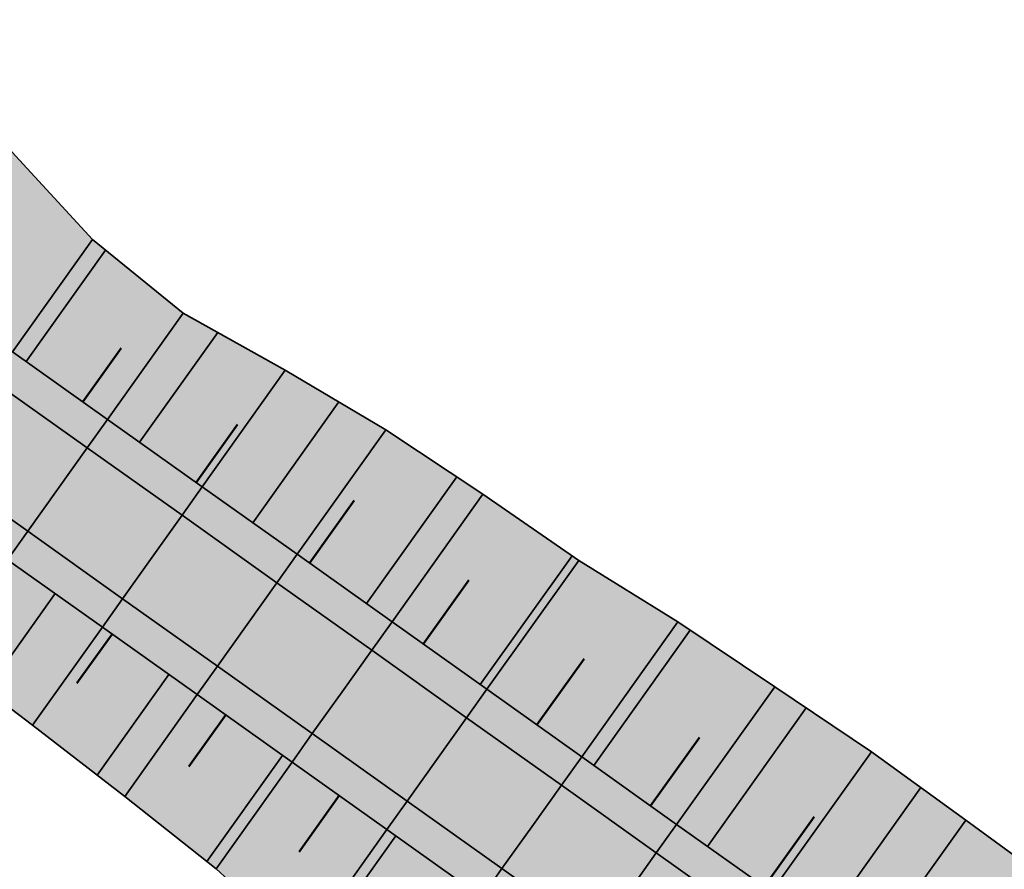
# Model space of a CAD drawing. Header units: metres. Extents: x 203098 to 203426, y 395898 to 396132.
# Tile 3 of 6: x 203175 to 203217, y 396057 to 396093. Entities that reach past the tile are written whole.
import ezdxf

# ---------------------------------------------------------------- set-up
doc = ezdxf.new("R2010")
doc.units = ezdxf.units.M
doc.layers.add('C3D-CORRIDOR', color=7, linetype='Continuous')
for name, color, linetype, lineweight in [('N-WA-GR-GRAS-V', 61, 'Continuous', 18), ('N-WA-GW-AFWERKEN_INZAAIEN-G', 60, 'Continuous', 35), ('N-WA-GW-DIJK_KRUIN_BINNEN-G', 90, 'Continuous', 35), ('N-WA-GW-DIJK_KRUIN_BUITEN-G', 90, 'Continuous', 35), ('N-WA-GW-DIJK_TEEN_BINNEN-G', 90, 'Continuous', 35), ('N-WA-GW-DIJK_TEEN_BUITEN-G', 90, 'Continuous', 35), ('N-WA-VH-VERHARDING_ASFALT-G', 252, 'Continuous', 35), ('N-WA-VH-VERHARDING_ASFALT-V', 252, 'Continuous', 18), ('N-WA-VH-VERHARDING_GRASBETONSTEEN-G', 102, 'Continuous', 35), ('N-WA-VH-VERHARDING_GRASBETONSTEEN-V', 75, 'Continuous', 18)]:
    doc.layers.add(name, color=color, linetype=linetype, lineweight=lineweight)

msp = doc.modelspace()

# ---------------------------------------------------------------- hatches: boundary and pattern name
at = {"layer": 'N-WA-GR-GRAS-V', "linetype": 'Continuous', "lineweight": 18}
for points in [[(203275.22, 396007.212), (203272.283, 396009.309), (203268.213, 396012.214), (203264.144, 396015.118), (203260.074, 396018.023), (203256.004, 396020.928), (203251.935, 396023.833), (203247.865, 396026.737), (203243.795, 396029.642), (203239.726, 396032.547), (203235.656, 396035.452), (203231.586, 396038.356), (203227.517, 396041.261), (203223.447, 396044.166), (203219.377, 396047.071), (203215.307, 396049.976), (203211.237, 396052.88), (203207.166, 396055.784), (203203.094, 396058.687), (203199.022, 396061.59), (203194.949, 396064.491), (203190.875, 396067.392), (203186.801, 396070.292), (203182.727, 396073.191), (203178.652, 396076.09), (203174.576, 396078.987), (203170.5, 396081.884), (203166.423, 396084.78), (203162.346, 396087.675), (203161.758, 396088.093), (203165.43, 396093.267), (203165.999, 396092.821), (203169.891, 396089.662), (203174.556, 396087.593), (203178.007, 396083.814), (203181.902, 396080.66), (203186.294, 396078.205), (203190.611, 396075.646), (203194.778, 396072.873), (203198.895, 396070.032), (203203.154, 396067.39), (203207.309, 396064.6), (203211.464, 396061.811), (203215.511, 396058.872), (203219.551, 396055.922), (203223.561, 396052.933), (203227.555, 396049.922), (203231.634, 396047.03), (203235.69, 396044.106), (203239.81, 396041.271), (203243.87, 396038.354), (203247.958, 396035.475), (203251.98, 396032.502), (203256.045, 396029.592), (203260.112, 396026.683), (203264.167, 396023.758), (203268.194, 396020.792), (203272.17, 396017.757), (203276.296, 396014.931), (203279.348, 396012.995), (203275.22, 396007.212)], [(203267.395, 395996.249), (203264.284, 395998.102), (203261.113, 396002.266), (203257.675, 396006.056), (203253.69, 396009.079), (203249.227, 396011.433), (203243.922, 396012.606), (203239.842, 396015.496), (203235.804, 396018.446), (203231.761, 396021.388), (203227.74, 396024.361), (203223.607, 396027.177), (203219.538, 396030.083), (203215.49, 396033.018), (203211.367, 396035.848), (203207.208, 396038.628), (203203.255, 396041.692), (203199.069, 396044.431), (203194.965, 396047.285), (203191.036, 396050.382), (203187.028, 396053.371), (203183.319, 396056.778), (203179.395, 396059.885), (203175.441, 396062.95), (203171.462, 396065.978), (203167.21, 396068.624), (203163.119, 396071.496), (203158.794, 396074.038), (203154.406, 396076.492), (203153.698, 396076.739), (203157.474, 396082.059), (203158.062, 396081.641), (203162.138, 396078.747), (203166.214, 396075.852), (203170.289, 396072.956), (203174.363, 396070.059), (203178.437, 396067.161), (203182.511, 396064.263), (203186.583, 396061.364), (203190.656, 396058.464), (203194.727, 396055.563), (203198.798, 396052.662), (203202.869, 396049.759), (203206.939, 396046.856), (203211.008, 396043.952), (203215.078, 396041.048), (203219.148, 396038.143), (203223.217, 396035.238), (203227.287, 396032.333), (203231.357, 396029.429), (203235.427, 396026.524), (203239.496, 396023.619), (203243.566, 396020.714), (203247.636, 396017.809), (203251.705, 396014.905), (203255.775, 396012), (203259.845, 396009.095), (203263.914, 396006.19), (203267.984, 396003.286), (203270.921, 396001.189), (203267.395, 395996.249)]]:
    msp.add_hatch(color=61, dxfattribs=at).paths.add_polyline_path(points, flags=0)
at = {"layer": 'N-WA-VH-VERHARDING_ASFALT-V', "linetype": 'Continuous', "lineweight": 18}
for points in [[(203273.071, 396004.201), (203270.134, 396006.297), (203266.064, 396009.202), (203261.994, 396012.107), (203257.925, 396015.012), (203253.855, 396017.916), (203249.785, 396020.821), (203245.715, 396023.726), (203241.646, 396026.631), (203237.576, 396029.535), (203233.506, 396032.44), (203229.437, 396035.345), (203225.367, 396038.25), (203221.297, 396041.154), (203217.228, 396044.059), (203213.158, 396046.964), (203209.088, 396049.868), (203205.017, 396052.772), (203200.946, 396055.674), (203196.875, 396058.576), (203192.802, 396061.478), (203188.729, 396064.378), (203184.656, 396067.277), (203180.582, 396070.176), (203176.508, 396073.074), (203172.432, 396075.971), (203168.357, 396078.868), (203164.281, 396081.763), (203160.204, 396084.658), (203159.616, 396085.076), (203160.889, 396086.87), (203161.477, 396086.452), (203165.554, 396083.557), (203169.631, 396080.661), (203173.707, 396077.765), (203177.782, 396074.867), (203181.857, 396071.969), (203185.932, 396069.07), (203190.005, 396066.17), (203194.079, 396063.269), (203198.151, 396060.368), (203202.223, 396057.466), (203206.295, 396054.563), (203210.366, 396051.659), (203214.436, 396048.755), (203218.506, 396045.85), (203222.575, 396042.945), (203226.645, 396040.04), (203230.715, 396037.136), (203234.784, 396034.231), (203238.854, 396031.326), (203242.924, 396028.421), (203246.994, 396025.516), (203251.063, 396022.612), (203255.133, 396019.707), (203259.203, 396016.802), (203263.272, 396013.897), (203267.342, 396010.993), (203271.412, 396008.088), (203274.349, 396005.991), (203273.071, 396004.201)], [(203271.793, 396002.41), (203268.855, 396004.507), (203264.786, 396007.411), (203260.716, 396010.316), (203256.646, 396013.221), (203252.577, 396016.126), (203248.507, 396019.03), (203244.437, 396021.935), (203240.368, 396024.84), (203236.298, 396027.745), (203232.228, 396030.649), (203228.159, 396033.554), (203224.089, 396036.459), (203220.019, 396039.364), (203215.95, 396042.268), (203211.88, 396045.173), (203207.81, 396048.077), (203203.74, 396050.981), (203199.669, 396053.883), (203195.598, 396056.785), (203191.526, 396059.686), (203187.453, 396062.586), (203183.38, 396065.485), (203179.307, 396068.384), (203175.233, 396071.281), (203171.158, 396074.178), (203167.083, 396077.074), (203163.007, 396079.97), (203158.93, 396082.864), (203158.342, 396083.282), (203159.616, 396085.076), (203160.204, 396084.658), (203164.281, 396081.763), (203168.357, 396078.868), (203172.432, 396075.971), (203176.508, 396073.074), (203180.582, 396070.176), (203184.656, 396067.277), (203188.729, 396064.378), (203192.802, 396061.478), (203196.875, 396058.576), (203200.946, 396055.674), (203205.017, 396052.772), (203209.088, 396049.868), (203213.158, 396046.964), (203217.228, 396044.059), (203221.297, 396041.154), (203225.367, 396038.25), (203229.437, 396035.345), (203233.506, 396032.44), (203237.576, 396029.535), (203241.646, 396026.631), (203245.715, 396023.726), (203249.785, 396020.821), (203253.855, 396017.916), (203257.925, 396015.012), (203261.994, 396012.107), (203266.064, 396009.202), (203270.134, 396006.297), (203273.071, 396004.201), (203271.793, 396002.41)]]:
    msp.add_hatch(color=252, dxfattribs=at).paths.add_polyline_path(points, flags=0)
at = {"layer": 'N-WA-VH-VERHARDING_GRASBETONSTEEN-V', "linetype": 'Continuous', "lineweight": 18}
for points in [[(203274.349, 396005.991), (203271.412, 396008.088), (203267.342, 396010.993), (203263.272, 396013.897), (203259.203, 396016.802), (203255.133, 396019.707), (203251.063, 396022.612), (203246.994, 396025.516), (203242.924, 396028.421), (203238.854, 396031.326), (203234.784, 396034.231), (203230.715, 396037.136), (203226.645, 396040.04), (203222.575, 396042.945), (203218.506, 396045.85), (203214.436, 396048.755), (203210.366, 396051.659), (203206.295, 396054.563), (203202.223, 396057.466), (203198.151, 396060.368), (203194.079, 396063.269), (203190.005, 396066.17), (203185.932, 396069.07), (203181.857, 396071.969), (203177.782, 396074.867), (203173.707, 396077.765), (203169.631, 396080.661), (203165.554, 396083.557), (203161.477, 396086.452), (203160.889, 396086.87), (203161.758, 396088.093), (203162.346, 396087.675), (203166.423, 396084.78), (203170.5, 396081.884), (203174.576, 396078.987), (203178.652, 396076.09), (203182.727, 396073.191), (203186.801, 396070.292), (203190.875, 396067.392), (203194.949, 396064.491), (203199.022, 396061.59), (203203.094, 396058.687), (203207.166, 396055.784), (203211.237, 396052.88), (203215.307, 396049.976), (203219.377, 396047.071), (203223.447, 396044.166), (203227.517, 396041.261), (203231.586, 396038.356), (203235.656, 396035.452), (203239.726, 396032.547), (203243.795, 396029.642), (203247.865, 396026.737), (203251.935, 396023.833), (203256.004, 396020.928), (203260.074, 396018.023), (203264.144, 396015.118), (203268.213, 396012.214), (203272.283, 396009.309), (203275.22, 396007.212), (203274.349, 396005.991)], [(203270.921, 396001.189), (203267.984, 396003.286), (203263.914, 396006.19), (203259.845, 396009.095), (203255.775, 396012), (203251.705, 396014.905), (203247.636, 396017.809), (203243.566, 396020.714), (203239.496, 396023.619), (203235.427, 396026.524), (203231.357, 396029.429), (203227.287, 396032.333), (203223.217, 396035.238), (203219.148, 396038.143), (203215.078, 396041.048), (203211.008, 396043.952), (203206.939, 396046.856), (203202.869, 396049.759), (203198.798, 396052.662), (203194.727, 396055.563), (203190.656, 396058.464), (203186.583, 396061.364), (203182.511, 396064.263), (203178.437, 396067.161), (203174.363, 396070.059), (203170.289, 396072.956), (203166.214, 396075.852), (203162.138, 396078.747), (203158.062, 396081.641), (203157.474, 396082.059), (203158.342, 396083.282), (203158.93, 396082.864), (203163.007, 396079.97), (203167.083, 396077.074), (203171.158, 396074.178), (203175.233, 396071.281), (203179.307, 396068.384), (203183.38, 396065.485), (203187.453, 396062.586), (203191.526, 396059.686), (203195.598, 396056.785), (203199.669, 396053.883), (203203.74, 396050.981), (203207.81, 396048.077), (203211.88, 396045.173), (203215.95, 396042.268), (203220.019, 396039.364), (203224.089, 396036.459), (203228.159, 396033.554), (203232.228, 396030.649), (203236.298, 396027.745), (203240.368, 396024.84), (203244.437, 396021.935), (203248.507, 396019.03), (203252.577, 396016.126), (203256.646, 396013.221), (203260.716, 396010.316), (203264.786, 396007.411), (203268.855, 396004.507), (203271.793, 396002.41), (203270.921, 396001.189)]]:
    msp.add_hatch(color=75, dxfattribs=at).paths.add_polyline_path(points, flags=0)

# ---------------------------------------------------------------- linework, layer by layer
at = {"layer": 'C3D-CORRIDOR', "color": 7, "linetype": 'Continuous', "lineweight": 35}
for p, q in [((203175.16, 396078.572, 15.701), (203178.565, 396083.363, 13.742)), ((203180.034, 396075.107, 15.701), (203183.391, 396079.827, 13.77)), ((203184.898, 396071.646, 15.701), (203188.594, 396076.841, 13.576)), ((203189.777, 396068.174, 15.701), (203193.655, 396073.621, 13.472)), ((203194.662, 396064.695, 15.701), (203198.606, 396070.232, 13.435)), ((203176.408, 396068.605, 15.701), (203173.459, 396064.459, 14.005)), ((203199.539, 396061.221, 15.701), (203203.682, 396067.035, 13.321)), ((203181.294, 396065.128, 15.701), (203178.214, 396060.8, 13.93)), ((203204.422, 396057.741, 15.701), (203208.664, 396063.691, 13.265)), ((203186.178, 396061.653, 15.701), (203182.928, 396057.088, 13.833)), ((203209.304, 396054.259, 15.701), (203213.59, 396060.267, 13.241)), ((203191.034, 396058.194, 15.701), (203187.401, 396053.093, 13.613))]:
    msp.add_line(p, q, dxfattribs=at)
at = {"layer": 'C3D-CORRIDOR', "color": 7, "linetype": 'Continuous', "lineweight": 50}
for p, q in [((203177.599, 396076.838, 15.701), (203179.248, 396079.156, 14.753)), ((203182.463, 396073.379, 15.701), (203184.236, 396075.871, 14.681)), ((203187.335, 396069.912, 15.701), (203189.246, 396072.598, 14.602)), ((203192.219, 396066.435, 15.701), (203194.178, 396069.185, 14.576)), ((203178.851, 396066.867, 15.701), (203177.347, 396064.752, 14.836)), ((203197.101, 396062.958, 15.701), (203199.123, 396065.797, 14.539)), ((203183.736, 396063.39, 15.701), (203182.156, 396061.17, 14.793)), ((203201.98, 396059.481, 15.701), (203204.077, 396062.422, 14.497)), ((203188.606, 396059.924, 15.701), (203186.883, 396057.505, 14.711)), ((203206.863, 396056, 15.701), (203209.009, 396059.01, 14.469))]:
    msp.add_line(p, q, dxfattribs=at)
at = {"layer": 'N-WA-GW-AFWERKEN_INZAAIEN-G', "color": 60, "linetype": 'Continuous', "lineweight": 35}
for p, q in [((203174.576, 396078.987, 15.701), (203178.007, 396083.814, 13.727)), ((203178.652, 396076.09, 15.701), (203181.902, 396080.66, 13.832)), ((203182.727, 396073.191, 15.701), (203186.294, 396078.205, 13.65)), ((203186.801, 396070.292, 15.701), (203190.611, 396075.646, 13.511)), ((203190.875, 396067.392, 15.701), (203194.778, 396072.873, 13.458)), ((203194.949, 396064.491, 15.701), (203198.895, 396070.032, 13.434)), ((203199.022, 396061.59, 15.701), (203203.154, 396067.39, 13.327)), ((203178.437, 396067.161, 15.701), (203175.441, 396062.95, 13.978)), ((203203.094, 396058.687, 15.701), (203207.309, 396064.6, 13.281)), ((203182.511, 396064.263, 15.701), (203179.395, 396059.885, 13.91)), ((203207.166, 396055.784, 15.701), (203211.464, 396061.811, 13.233)), ((203186.583, 396061.364, 15.701), (203183.319, 396056.778, 13.825)), ((203211.237, 396052.88, 15.701), (203215.511, 396058.872, 13.248)), ((203190.656, 396058.464, 15.701), (203187.028, 396053.371, 13.617))]:
    msp.add_line(p, q, dxfattribs=at)
at = {"layer": 'N-WA-GW-DIJK_KRUIN_BINNEN-G', "color": 90, "linetype": 'Continuous', "lineweight": 35}
for points in [[(203207.166, 396055.784, 15.701), (203203.094, 396058.687, 15.701), (203199.022, 396061.59, 15.701), (203194.949, 396064.491, 15.701), (203190.875, 396067.392, 15.701), (203186.801, 396070.292, 15.701), (203182.727, 396073.191, 15.701), (203178.652, 396076.09, 15.701), (203174.576, 396078.987, 15.701), (203170.5, 396081.884, 15.709), (203166.423, 396084.78, 15.85), (203162.346, 396087.675, 16.05), (203161.758, 396088.093, 16.078)], [(203206.295, 396054.563, 15.701), (203202.223, 396057.466, 15.701), (203198.151, 396060.368, 15.701), (203194.079, 396063.269, 15.701), (203190.005, 396066.17, 15.701), (203185.932, 396069.07, 15.701), (203181.857, 396071.969, 15.701), (203177.782, 396074.867, 15.701), (203173.707, 396077.765, 15.701), (203169.631, 396080.661, 15.709), (203165.554, 396083.557, 15.85), (203161.477, 396086.452, 16.05), (203160.889, 396086.87, 16.078)]]:
    msp.add_polyline3d(points, dxfattribs=at)
at = {"layer": 'N-WA-GW-DIJK_KRUIN_BUITEN-G', "color": 90, "linetype": 'Continuous', "lineweight": 35}
for points in [[(203199.669, 396053.883, 15.701), (203195.598, 396056.785, 15.701), (203191.526, 396059.686, 15.701), (203187.453, 396062.586, 15.701), (203183.38, 396065.485, 15.701), (203179.307, 396068.384, 15.701), (203175.233, 396071.281, 15.701), (203171.158, 396074.178, 15.701), (203167.083, 396077.074, 15.709), (203163.007, 396079.97, 15.85), (203158.93, 396082.864, 16.05), (203158.342, 396083.282, 16.078)], [(203194.727, 396055.563, 15.701), (203190.656, 396058.464, 15.701), (203186.583, 396061.364, 15.701), (203182.511, 396064.263, 15.701), (203178.437, 396067.161, 15.701), (203174.363, 396070.059, 15.701), (203170.289, 396072.956, 15.701), (203166.214, 396075.852, 15.709), (203162.138, 396078.747, 15.85), (203158.062, 396081.641, 16.05), (203157.474, 396082.059, 16.078)]]:
    msp.add_polyline3d(points, dxfattribs=at)
at = {"layer": 'N-WA-GW-DIJK_TEEN_BINNEN-G', "color": 90, "linetype": 'Continuous', "lineweight": 35}
msp.add_polyline3d([(203219.551, 396055.922, 13.266), (203215.511, 396058.872, 13.248), (203211.464, 396061.811, 13.233), (203207.309, 396064.6, 13.281), (203203.154, 396067.39, 13.327), (203198.895, 396070.032, 13.434), (203194.778, 396072.873, 13.458), (203190.611, 396075.646, 13.511), (203186.294, 396078.205, 13.65), (203181.902, 396080.66, 13.832), (203178.007, 396083.814, 13.727), (203174.556, 396087.593, 13.374), (203169.891, 396089.662, 13.854)], dxfattribs=at)
at = {"layer": 'N-WA-GW-DIJK_TEEN_BUITEN-G', "color": 90, "linetype": 'Continuous', "lineweight": 35}
msp.add_polyline3d([(203187.028, 396053.371, 13.617), (203183.319, 396056.778, 13.825), (203179.395, 396059.885, 13.91), (203175.441, 396062.95, 13.978), (203171.462, 396065.978, 14.032), (203167.21, 396068.624, 13.93), (203163.119, 396071.496, 13.928), (203158.794, 396074.038, 13.925), (203154.406, 396076.492, 13.945), (203153.698, 396076.739, 13.903)], dxfattribs=at)
at = {"layer": 'N-WA-VH-VERHARDING_ASFALT-G', "color": 252, "linetype": 'Continuous', "lineweight": 35}
for p, q in [((203176.508, 396073.074, 15.701), (203177.782, 396074.867, 15.701)), ((203176.508, 396073.074, 15.701), (203175.233, 396071.281, 15.701)), ((203180.582, 396070.176, 15.701), (203181.857, 396071.969, 15.701)), ((203180.582, 396070.176, 15.701), (203179.307, 396068.384, 15.701)), ((203184.656, 396067.277, 15.701), (203185.932, 396069.07, 15.701)), ((203184.656, 396067.277, 15.701), (203183.38, 396065.485, 15.701)), ((203188.729, 396064.378, 15.701), (203190.005, 396066.17, 15.701)), ((203188.729, 396064.378, 15.701), (203187.453, 396062.586, 15.701)), ((203192.802, 396061.478, 15.701), (203194.079, 396063.269, 15.701)), ((203192.802, 396061.478, 15.701), (203191.526, 396059.686, 15.701)), ((203196.875, 396058.576, 15.701), (203198.151, 396060.368, 15.701)), ((203196.875, 396058.576, 15.701), (203195.598, 396056.785, 15.701)), ((203200.946, 396055.674, 15.701), (203202.223, 396057.466, 15.701))]:
    msp.add_line(p, q, dxfattribs=at)
at = {"layer": 'N-WA-VH-VERHARDING_GRASBETONSTEEN-G', "color": 102, "linetype": 'Continuous', "lineweight": 35}
for p, q in [((203177.782, 396074.867, 15.701), (203178.652, 396076.09, 15.701)), ((203181.857, 396071.969, 15.701), (203182.727, 396073.191, 15.701)), ((203175.233, 396071.281, 15.701), (203174.363, 396070.059, 15.701)), ((203185.932, 396069.07, 15.701), (203186.801, 396070.292, 15.701)), ((203179.307, 396068.384, 15.701), (203178.437, 396067.161, 15.701)), ((203190.005, 396066.17, 15.701), (203190.875, 396067.392, 15.701)), ((203183.38, 396065.485, 15.701), (203182.511, 396064.263, 15.701)), ((203194.079, 396063.269, 15.701), (203194.949, 396064.491, 15.701)), ((203187.453, 396062.586, 15.701), (203186.583, 396061.364, 15.701)), ((203198.151, 396060.368, 15.701), (203199.022, 396061.59, 15.701)), ((203191.526, 396059.686, 15.701), (203190.656, 396058.464, 15.701)), ((203202.223, 396057.466, 15.701), (203203.094, 396058.687, 15.701)), ((203195.598, 396056.785, 15.701), (203194.727, 396055.563, 15.701))]:
    msp.add_line(p, q, dxfattribs=at)

doc.saveas('drawing.dxf')
